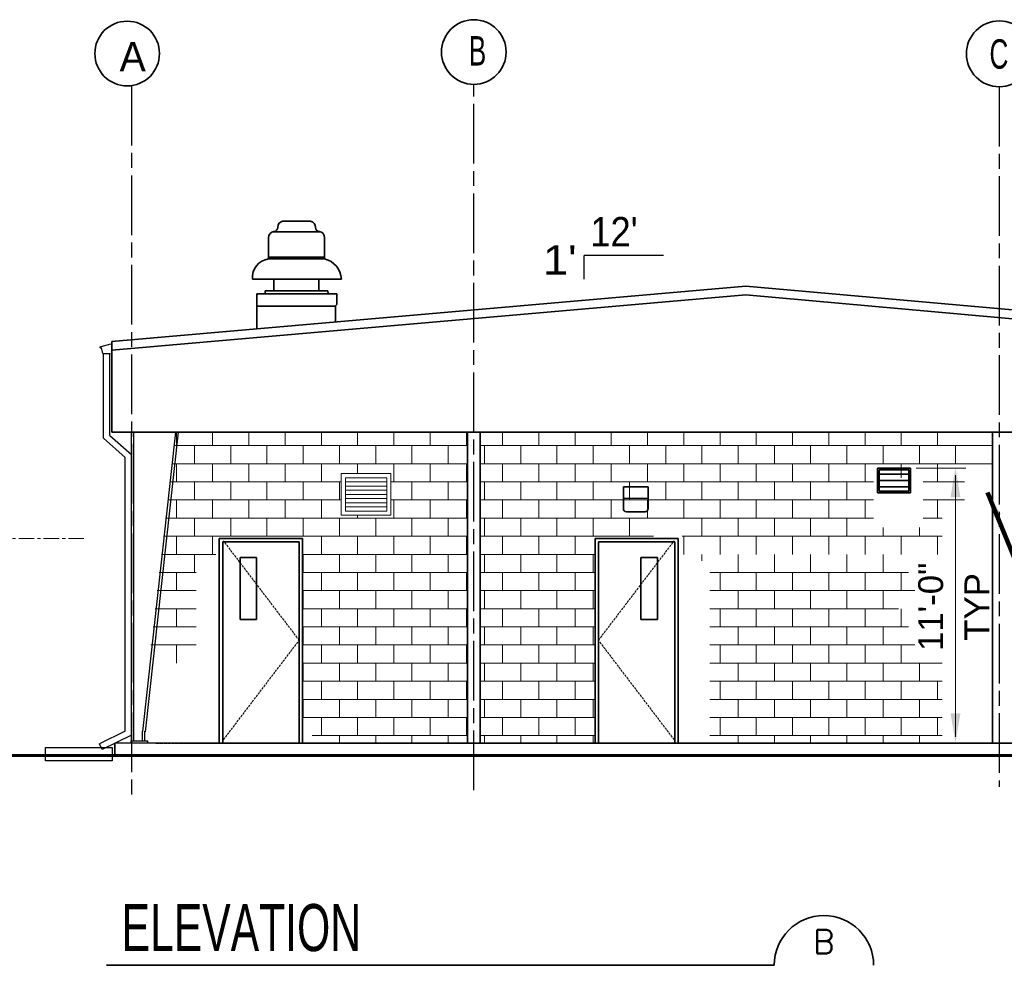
# Model space of a CAD drawing. Extents: x 533 to 2685, y -91 to 1609.
# Tile 4 of 5: x 1734 to 2209, y 1115 to 1571. Entities that reach past the tile are written whole.
import ezdxf
from ezdxf.enums import TextEntityAlignment as Align

# ---------------------------------------------------------------- set-up
doc = ezdxf.new("R2010")
doc.units = 0
doc.header["$MEASUREMENT"] = 0
for name, pattern in [('( Center )', [24, 15, -3, 3, -3]), ('ACAD_ISO08W100', [432, 288, -36, 72, -36]), ('DGN Style 3', [0.509674, 0.364053, -0.145621]), ('od37ac02$0$od37a201$0$ACAD_ISO02W100', [15, 12, -3])]:
    doc.linetypes.add(name, pattern=pattern)
for name, color, linetype, lineweight in [('A-Anno-Dims', 33, 'Continuous', 35), ('A-Grid-Iden', 1, 'ACAD_ISO08W100', 25), ('DOORSWING', 3, 'DGN Style 3', 18), ('od37ac02$0$od37a201$0$A-Anno-Patt', 152, 'Continuous', 18), ('od37ac02$0$od37a201$0$A-Elev-Fixt', 2, 'Continuous', 35), ('od37ac02$0$od37a201$0$A-Elev-Fnsh', 3, 'Continuous', 25), ('od37ac02$0$od37a201$0$A-Roof-Rfdr', 1, 'Continuous', 25), ('od37ac02$0$od37a201$0$S-Jois-Secd', 6, 'Continuous', 35), ('od37ac02$0$od37a201$0$S-Sect-Conc', 6, 'Continuous', 35), ('OD38A-201$0$06_G-Anno-Symb', 6, 'Continuous', 18), ('OD38A-201$0$A-Anno-Dims', 33, 'Continuous', 25), ('OD38A-201$0$A-Anno-Symb', 6, 'Continuous', 35), ('OD38A-201$0$A-Elev-Fixt', 2, 'Continuous', 35), ('OD38A-201$0$A-Elev-Fnsh', 3, 'Continuous', 35), ('OD38A-201$0$A-Elev-Iden', 2, 'Continuous', 35), ('OD38A-201$0$A-Elev-Otln', 6, 'Continuous', 35), ('OD38A-201$0$G-Anno-Text', 53, 'Continuous', 35), ('TARGET', 53, '( Center )', 18)]:
    doc.layers.add(name, color=color, linetype=linetype, lineweight=lineweight)
doc.styles.add('OD38A-201$0$notes', font='txt')
doc.styles.add('OD38A-201$0$od38ac01$0$od38a1 plan$0$Style-WORKING', font='WORKING.shx')
doc.styles.add('OD38A-201$0$Standard', font='txt.shx')
doc.styles.add('Text', font='ARIAL.TTF', dxfattribs={"height": 0.125})
doc.dimstyles.new('OD38A-201$0$EARCH', dxfattribs={"dimtxt": 0.125, "dimasz": 0.125, "dimexe": 0.0625, "dimexo": 0.0625, "dimgap": 0.0625, "dimtad": 1, "dimdec": 4, "dimzin": 3, "dimdsep": 46, "dimlunit": 4, "dimtxsty": 'OD38A-201$0$notes', "dimcen": 0.09, "dimclrd": 256, "dimclre": 256, "dimadec": 0, "dimazin": 0, "dimtfac": 0.75, "dimtdec": 4, "dimtmove": 1, "dimatfit": 3, "dimfxl": 0, "dimfrac": 1, "dimtolj": 1, "dimtzin": 3, "dimlwd": 18, "dimlwe": 18, "dimarcsym": 0})

msp = doc.modelspace()

# ---------------------------------------------------------------- linework, layer by layer
at = {"layer": 'A-Anno-Dims', "lineweight": 18}
for p, q in [((2190.56613, 1354.52205), (2166.54538, 1354.52205)), ((2185.51861, 1224.85145), (2185.51861, 1351.17263)), ((2177.09777, 1221.8385), (2152.21633, 1221.8385))]:
    msp.add_line(p, q, dxfattribs=at)
at = {"layer": 'A-Anno-Dims', "lineweight": 18, "extrusion": (0, 0, -1)}
msp.add_solid([(-2183.11861, 1340.44105), (-2185.51861, 1354.84105), (-2187.91861, 1340.44105)], dxfattribs=at)
at = {"layer": 'A-Anno-Dims', "lineweight": 18}
msp.add_solid([(2187.91861, 1236.2385), (2185.51861, 1221.8385), (2183.11861, 1236.2385)], dxfattribs=at)
at = {"layer": 'A-Grid-Iden', "ltscale": 0.1}
for p, q in [((1787.66069, 1539.01462), (1787.66069, 1195.81671)), ((1952.95094, 1199.09113), (1952.95094, 1539.73334)), ((2206.64277, 1538.60392), (2206.64277, 1200.66349))]:
    msp.add_line(p, q, dxfattribs=at)
at = {"layer": 'DOORSWING', "ltscale": 3}
for p, q in [((1868.61646, 1271.45381), (1832.08469, 1319.41331)), ((2013.12282, 1271.45381), (2049.65458, 1319.41331)), ((1832.08469, 1223.49432), (1868.61646, 1271.45381)), ((2049.65458, 1223.49432), (2013.12282, 1271.45381))]:
    msp.add_line(p, q, dxfattribs=at)
at = {"layer": 'od37ac02$0$od37a201$0$A-Anno-Patt'}
for p, q in [((1809.34569, 1365.41184), (1809.34569, 1371.8385)), ((1826.84569, 1365.41184), (1826.84569, 1371.8385)), ((1844.34569, 1365.41184), (1844.34569, 1371.8385)), ((1861.84569, 1365.41184), (1861.84569, 1371.8385)), ((1879.34569, 1365.41184), (1879.34569, 1371.8385)), ((1896.84569, 1365.41184), (1896.84569, 1371.8385)), ((1914.34569, 1365.41184), (1914.34569, 1371.8385)), ((1931.84569, 1365.41184), (1931.84569, 1371.8385)), ((1949.34569, 1365.41184), (1949.34569, 1371.8385)), ((1966.84569, 1365.41184), (1966.84569, 1371.8385)), ((1984.34569, 1365.41184), (1984.34569, 1371.8385)), ((2001.84569, 1365.41184), (2001.84569, 1371.8385)), ((2019.34569, 1365.41184), (2019.34569, 1371.8385)), ((2036.84569, 1365.41184), (2036.84569, 1371.8385)), ((2054.34569, 1365.41184), (2054.34569, 1371.8385)), ((2071.84569, 1365.41184), (2071.84569, 1371.8385)), ((2089.34569, 1365.41184), (2089.34569, 1371.8385)), ((2106.84569, 1365.41184), (2106.84569, 1371.8385)), ((2124.34569, 1365.41184), (2124.34569, 1371.8385)), ((2141.84569, 1365.41184), (2141.84569, 1371.8385)), ((2159.34569, 1365.41184), (2159.34569, 1371.8385)), ((2176.84569, 1365.41184), (2176.84569, 1371.8385)), ((1808.16862, 1365.41184), (1866.95131, 1365.41184)), ((1818.09569, 1356.66184), (1818.09569, 1365.41184)), ((1835.59569, 1356.66184), (1835.59569, 1365.41184)), ((1853.09569, 1356.66184), (1853.09569, 1365.41184)), ((1866.95131, 1365.41184), (1949.95094, 1365.41184)), ((1870.59569, 1356.66184), (1870.59569, 1365.41184)), ((1888.09569, 1356.66184), (1888.09569, 1365.41184)), ((1905.59569, 1356.66184), (1905.59569, 1365.41184)), ((1923.09569, 1356.66184), (1923.09569, 1365.41184)), ((1940.59569, 1356.66184), (1940.59569, 1365.41184)), ((1955.95094, 1365.41184), (2203.43697, 1365.41184)), ((1958.09569, 1356.66184), (1958.09569, 1365.41184)), ((1975.59569, 1356.66184), (1975.59569, 1365.41184)), ((1993.09569, 1356.66184), (1993.09569, 1365.41184)), ((2010.59569, 1356.66184), (2010.59569, 1365.41184)), ((2028.09569, 1356.66184), (2028.09569, 1365.41184)), ((2045.59569, 1356.66184), (2045.59569, 1365.41184)), ((2063.09569, 1356.66184), (2063.09569, 1365.41184)), ((2080.59569, 1356.66184), (2080.59569, 1365.41184)), ((2098.09569, 1356.66184), (2098.09569, 1365.41184)), ((2115.59569, 1356.66184), (2115.59569, 1365.41184)), ((2133.09569, 1356.66184), (2133.09569, 1365.41184)), ((2150.59569, 1356.66184), (2150.59569, 1365.41184)), ((2168.09569, 1356.66184), (2168.09569, 1365.41184)), ((2185.59569, 1356.66184), (2185.59569, 1365.41184)), ((1807.15964, 1356.66184), (1866.95131, 1356.66184)), ((1809.34569, 1347.91184), (1809.34569, 1356.66184)), ((1826.84569, 1347.91184), (1826.84569, 1356.66184)), ((1844.34569, 1347.91184), (1844.34569, 1356.66184)), ((1861.84569, 1347.91184), (1861.84569, 1356.66184)), ((1866.95131, 1356.66184), (1949.95094, 1356.66184)), ((1879.34569, 1347.91184), (1879.34569, 1356.66184)), ((1896.84569, 1351.84575), (1896.84569, 1356.66184)), ((1914.34569, 1347.91184), (1914.34569, 1356.66184)), ((1931.84569, 1347.91184), (1931.84569, 1356.66184)), ((1949.34569, 1347.91184), (1949.34569, 1356.66184)), ((1955.95094, 1356.66184), (2203.43697, 1356.66184)), ((1966.84569, 1347.91184), (1966.84569, 1356.66184)), ((1984.34569, 1347.91184), (1984.34569, 1356.66184)), ((2001.84569, 1347.91184), (2001.84569, 1356.66184)), ((2019.34569, 1347.91184), (2019.34569, 1356.66184)), ((2036.84569, 1347.91184), (2036.84569, 1356.66184)), ((2054.34569, 1347.91184), (2054.34569, 1356.66184)), ((2071.84569, 1347.91184), (2071.84569, 1356.66184)), ((2089.34569, 1347.91184), (2089.34569, 1356.66184)), ((2106.84569, 1347.91184), (2106.84569, 1356.66184)), ((2124.34569, 1347.91184), (2124.34569, 1356.66184)), ((2141.84569, 1347.91184), (2141.84569, 1356.66184)), ((2159.34569, 1349.84575), (2159.34569, 1356.66184)), ((2176.84569, 1347.91184), (2176.84569, 1356.66184)), ((1806.15066, 1347.91184), (1866.95131, 1347.91184)), ((1818.09569, 1339.16184), (1818.09569, 1347.91184)), ((1835.59569, 1339.16184), (1835.59569, 1347.91184)), ((1853.09569, 1339.16184), (1853.09569, 1347.91184)), ((1866.95131, 1347.91184), (1888.95131, 1347.91184)), ((1870.59569, 1339.16184), (1870.59569, 1347.91184)), ((1888.09569, 1339.16184), (1888.09569, 1347.91184)), ((1912.95131, 1347.91184), (1949.95094, 1347.91184)), ((1923.09569, 1339.16184), (1923.09569, 1347.91184)), ((1940.59569, 1339.16184), (1940.59569, 1347.91184)), ((1955.95094, 1347.91184), (2145.95131, 1347.91184)), ((1958.09569, 1339.16184), (1958.09569, 1347.91184)), ((1975.59569, 1339.16184), (1975.59569, 1347.91184)), ((1993.09569, 1339.16184), (1993.09569, 1347.91184)), ((2010.59569, 1339.16184), (2010.59569, 1347.91184)), ((2028.09569, 1339.16184), (2028.09569, 1347.91184)), ((2045.59569, 1339.16184), (2045.59569, 1347.91184)), ((2063.09569, 1339.16184), (2063.09569, 1347.91184)), ((2080.59569, 1339.16184), (2080.59569, 1347.91184)), ((2098.09569, 1339.16184), (2098.09569, 1347.91184)), ((2115.59569, 1339.16184), (2115.59569, 1347.91184)), ((2133.09569, 1339.16184), (2133.09569, 1347.91184)), ((2169.95131, 1347.91184), (2189.95094, 1347.91184)), ((2185.59569, 1339.16184), (2185.59569, 1347.91184)), ((1805.14168, 1339.16184), (1866.95131, 1339.16184)), ((1809.34569, 1330.41184), (1809.34569, 1339.16184)), ((1826.84569, 1330.41184), (1826.84569, 1339.16184)), ((1844.34569, 1330.41184), (1844.34569, 1339.16184)), ((1861.84569, 1330.41184), (1861.84569, 1339.16184)), ((1866.95131, 1339.16184), (1888.95131, 1339.16184)), ((1879.34569, 1330.41184), (1879.34569, 1339.16184)), ((1912.95131, 1339.16184), (1949.95094, 1339.16184)), ((1914.34569, 1330.41184), (1914.34569, 1339.16184)), ((1931.84569, 1330.41184), (1931.84569, 1339.16184)), ((1949.34569, 1330.41184), (1949.34569, 1339.16184)), ((1955.95094, 1339.16184), (2145.95131, 1339.16184)), ((1966.84569, 1330.41184), (1966.84569, 1339.16184)), ((1984.34569, 1330.41184), (1984.34569, 1339.16184)), ((2001.84569, 1330.41184), (2001.84569, 1339.16184)), ((2019.34569, 1330.41184), (2019.34569, 1339.16184)), ((2036.84569, 1330.41184), (2036.84569, 1339.16184)), ((2054.34569, 1330.41184), (2054.34569, 1339.16184)), ((2071.84569, 1330.41184), (2071.84569, 1339.16184)), ((2089.34569, 1330.41184), (2089.34569, 1339.16184)), ((2106.84569, 1330.41184), (2106.84569, 1339.16184)), ((2124.34569, 1330.41184), (2124.34569, 1339.16184)), ((2141.84569, 1330.41184), (2141.84569, 1339.16184)), ((2169.95131, 1339.16184), (2189.95094, 1339.16184)), ((2176.84569, 1330.41184), (2176.84569, 1339.16184)), ((1896.84569, 1330.41184), (1896.84569, 1331.84575)), ((1804.1327, 1330.41184), (1866.95131, 1330.41184)), ((1818.09569, 1321.66184), (1818.09569, 1330.41184)), ((1835.59569, 1321.66184), (1835.59569, 1330.41184)), ((1853.09569, 1321.66184), (1853.09569, 1330.41184)), ((1866.95131, 1330.41184), (1949.95094, 1330.41184)), ((1870.59569, 1321.66184), (1870.59569, 1330.41184)), ((1888.09569, 1321.66184), (1888.09569, 1330.41184)), ((1905.59569, 1321.66184), (1905.59569, 1330.41184)), ((1923.09569, 1321.66184), (1923.09569, 1330.41184)), ((1940.59569, 1321.66184), (1940.59569, 1330.41184)), ((1955.95094, 1330.41184), (2145.95131, 1330.41184)), ((1958.09569, 1321.66184), (1958.09569, 1330.41184)), ((1975.59569, 1321.66184), (1975.59569, 1330.41184)), ((1993.09569, 1321.66184), (1993.09569, 1330.41184)), ((2010.59569, 1321.66184), (2010.59569, 1330.41184)), ((2028.09569, 1321.66184), (2028.09569, 1330.41184)), ((2063.09569, 1321.66184), (2063.09569, 1330.41184)), ((2080.59569, 1321.66184), (2080.59569, 1330.41184)), ((2098.09569, 1321.66184), (2098.09569, 1330.41184)), ((2115.59569, 1321.66184), (2115.59569, 1330.41184)), ((2133.09569, 1321.66184), (2133.09569, 1330.41184)), ((2169.95131, 1330.41184), (2179.08802, 1330.41184)), ((1803.12372, 1321.66184), (1866.95131, 1321.66184)), ((1809.34569, 1312.91184), (1809.34569, 1321.66184)), ((1826.84569, 1312.91184), (1826.84569, 1321.66184)), ((1866.95131, 1321.66184), (1949.95094, 1321.66184)), ((1879.34569, 1312.91184), (1879.34569, 1321.66184)), ((1896.84569, 1312.91184), (1896.84569, 1321.66184)), ((1914.34569, 1312.91184), (1914.34569, 1321.66184)), ((1931.84569, 1312.91184), (1931.84569, 1321.66184)), ((1949.34569, 1312.91184), (1949.34569, 1321.66184)), ((1955.95094, 1321.66184), (2039.64981, 1321.66184)), ((1966.84569, 1312.91184), (1966.84569, 1321.66184)), ((1984.34569, 1312.91184), (1984.34569, 1321.66184)), ((2001.84569, 1312.91184), (2001.84569, 1321.66184)), ((2053.60156, 1321.66184), (2179.08802, 1321.66184)), ((2054.34569, 1312.91184), (2054.34569, 1321.66184)), ((2071.84569, 1312.91184), (2071.84569, 1321.66184)), ((2089.34569, 1312.91184), (2089.34569, 1321.66184)), ((2106.84569, 1312.91184), (2106.84569, 1321.66184)), ((2124.34569, 1312.91184), (2124.34569, 1321.66184)), ((2141.84569, 1312.91184), (2141.84569, 1321.66184)), ((2150.59569, 1321.66184), (2150.59569, 1325.84575)), ((2159.34569, 1312.91184), (2159.34569, 1321.66184)), ((2168.09569, 1321.66184), (2168.09569, 1325.84575)), ((2176.84569, 1312.91184), (2176.84569, 1321.66184)), ((1802.11474, 1312.91184), (1828.35158, 1312.91184)), ((1818.09569, 1304.16184), (1818.09569, 1312.91184)), ((1870.25926, 1312.91184), (1949.95094, 1312.91184)), ((1870.59569, 1304.16184), (1870.59569, 1312.91184)), ((1888.09569, 1304.16184), (1888.09569, 1312.91184)), ((1905.59569, 1304.16184), (1905.59569, 1312.91184)), ((1923.09569, 1304.16184), (1923.09569, 1312.91184)), ((1940.59569, 1304.16184), (1940.59569, 1312.91184)), ((1955.95094, 1312.91184), (2011.48002, 1312.91184)), ((1958.09569, 1304.16184), (1958.09569, 1312.91184)), ((1975.59569, 1304.16184), (1975.59569, 1312.91184)), ((1993.09569, 1304.16184), (1993.09569, 1312.91184)), ((2010.59569, 1304.16184), (2010.59569, 1312.91184)), ((2063.09569, 1309.84575), (2063.09569, 1312.91184)), ((2080.59569, 1304.16184), (2080.59569, 1312.91184)), ((2098.09569, 1304.16184), (2098.09569, 1312.91184)), ((2115.59569, 1304.16184), (2115.59569, 1312.91184)), ((2133.09569, 1304.16184), (2133.09569, 1312.91184)), ((2150.59569, 1304.16184), (2150.59569, 1312.91184)), ((1801.10576, 1304.16184), (1818.95131, 1304.16184)), ((1809.34569, 1295.41184), (1809.34569, 1304.16184)), ((1870.25926, 1304.16184), (1949.95094, 1304.16184)), ((1879.34569, 1295.41184), (1879.34569, 1304.16184)), ((1896.84569, 1295.41184), (1896.84569, 1304.16184)), ((1914.34569, 1295.41184), (1914.34569, 1304.16184)), ((1931.84569, 1295.41184), (1931.84569, 1304.16184)), ((1949.34569, 1295.41184), (1949.34569, 1304.16184)), ((1955.95094, 1304.16184), (2011.48002, 1304.16184)), ((1966.84569, 1295.41184), (1966.84569, 1304.16184)), ((1984.34569, 1295.41184), (1984.34569, 1304.16184)), ((2001.84569, 1295.41184), (2001.84569, 1304.16184)), ((2066.95131, 1304.16184), (2162.80444, 1304.16184)), ((2071.84569, 1295.41184), (2071.84569, 1304.16184)), ((2089.34569, 1295.41184), (2089.34569, 1304.16184)), ((2106.84569, 1295.41184), (2106.84569, 1304.16184)), ((2124.34569, 1295.41184), (2124.34569, 1304.16184)), ((2141.84569, 1295.41184), (2141.84569, 1304.16184)), ((2159.34569, 1295.41184), (2159.34569, 1304.16184)), ((1800.09678, 1295.41184), (1818.95131, 1295.41184)), ((1870.25926, 1295.41184), (1949.95094, 1295.41184)), ((1870.59569, 1286.66184), (1870.59569, 1295.41184)), ((1888.09569, 1286.66184), (1888.09569, 1295.41184)), ((1905.59569, 1286.66184), (1905.59569, 1295.41184)), ((1923.09569, 1286.66184), (1923.09569, 1295.41184)), ((1940.59569, 1286.66184), (1940.59569, 1295.41184)), ((1955.95094, 1295.41184), (2011.48002, 1295.41184)), ((1958.09569, 1286.66184), (1958.09569, 1295.41184)), ((1975.59569, 1286.66184), (1975.59569, 1295.41184)), ((1993.09569, 1286.66184), (1993.09569, 1295.41184)), ((2010.59569, 1286.66184), (2010.59569, 1295.41184)), ((2066.95131, 1295.41184), (2165.9547, 1295.41184)), ((2080.59569, 1286.66184), (2080.59569, 1295.41184)), ((2098.09569, 1286.66184), (2098.09569, 1295.41184)), ((2115.59569, 1286.66184), (2115.59569, 1295.41184)), ((2133.09569, 1286.66184), (2133.09569, 1295.41184)), ((2150.59569, 1286.66184), (2150.59569, 1295.41184)), ((1799.08781, 1286.66184), (1818.95131, 1286.66184)), ((1809.34569, 1277.91184), (1809.34569, 1286.66184)), ((1870.25926, 1286.66184), (1949.95094, 1286.66184)), ((1879.34569, 1277.91184), (1879.34569, 1286.66184)), ((1896.84569, 1277.91184), (1896.84569, 1286.66184)), ((1914.34569, 1277.91184), (1914.34569, 1286.66184)), ((1931.84569, 1277.91184), (1931.84569, 1286.66184)), ((1949.34569, 1277.91184), (1949.34569, 1286.66184)), ((1955.95094, 1286.66184), (2011.48002, 1286.66184)), ((1966.84569, 1277.91184), (1966.84569, 1286.66184)), ((1984.34569, 1277.91184), (1984.34569, 1286.66184)), ((2001.84569, 1277.91184), (2001.84569, 1286.66184)), ((2066.95131, 1286.66184), (2157.94779, 1286.66184)), ((2071.84569, 1277.91184), (2071.84569, 1286.66184)), ((2089.34569, 1277.91184), (2089.34569, 1286.66184)), ((2106.84569, 1277.91184), (2106.84569, 1286.66184)), ((2124.34569, 1277.91184), (2124.34569, 1286.66184)), ((2141.84569, 1277.91184), (2141.84569, 1286.66184)), ((2159.34569, 1277.91184), (2159.34569, 1286.66184)), ((1798.07883, 1277.91184), (1818.95131, 1277.91184)), ((1870.25926, 1277.91184), (1949.95094, 1277.91184)), ((1870.59569, 1269.16184), (1870.59569, 1277.91184)), ((1888.09569, 1269.16184), (1888.09569, 1277.91184)), ((1905.59569, 1269.16184), (1905.59569, 1277.91184)), ((1923.09569, 1269.16184), (1923.09569, 1277.91184)), ((1940.59569, 1269.16184), (1940.59569, 1277.91184)), ((1955.95094, 1277.91184), (2011.48002, 1277.91184)), ((1958.09569, 1269.16184), (1958.09569, 1277.91184)), ((1975.59569, 1269.16184), (1975.59569, 1277.91184)), ((1993.09569, 1269.16184), (1993.09569, 1277.91184)), ((2010.59569, 1269.16184), (2010.59569, 1277.91184)), ((2066.95131, 1277.91184), (2162.80444, 1277.91184)), ((2080.59569, 1269.16184), (2080.59569, 1277.91184)), ((2098.09569, 1269.16184), (2098.09569, 1277.91184)), ((2115.59569, 1269.16184), (2115.59569, 1277.91184)), ((2133.09569, 1269.16184), (2133.09569, 1277.91184)), ((2150.59569, 1269.16184), (2150.59569, 1277.91184)), ((1797.06985, 1269.16184), (1818.95131, 1269.16184)), ((1809.34569, 1260.41184), (1809.34569, 1269.16184)), ((1870.25926, 1269.16184), (1949.95094, 1269.16184)), ((1879.34569, 1260.41184), (1879.34569, 1269.16184)), ((1896.84569, 1260.41184), (1896.84569, 1269.16184)), ((1914.34569, 1260.41184), (1914.34569, 1269.16184)), ((1931.84569, 1260.41184), (1931.84569, 1269.16184)), ((1949.34569, 1260.41184), (1949.34569, 1269.16184)), ((1955.95094, 1269.16184), (2011.48002, 1269.16184)), ((1966.84569, 1260.41184), (1966.84569, 1269.16184)), ((1984.34569, 1260.41184), (1984.34569, 1269.16184)), ((2001.84569, 1260.41184), (2001.84569, 1269.16184)), ((2066.95131, 1269.16184), (2165.82344, 1269.16184)), ((2071.84569, 1260.41184), (2071.84569, 1269.16184)), ((2089.34569, 1260.41184), (2089.34569, 1269.16184)), ((2106.84569, 1260.41184), (2106.84569, 1269.16184)), ((2124.34569, 1260.41184), (2124.34569, 1269.16184)), ((2141.84569, 1260.41184), (2141.84569, 1269.16184)), ((2159.34569, 1260.41184), (2159.34569, 1269.16184)), ((1870.25926, 1260.41184), (1949.95094, 1260.41184)), ((1870.59569, 1251.66184), (1870.59569, 1260.41184)), ((1888.09569, 1251.66184), (1888.09569, 1260.41184)), ((1905.59569, 1251.66184), (1905.59569, 1260.41184)), ((1923.09569, 1251.66184), (1923.09569, 1260.41184)), ((1940.59569, 1251.66184), (1940.59569, 1260.41184)), ((1955.95094, 1260.41184), (2011.48002, 1260.41184)), ((1958.09569, 1251.66184), (1958.09569, 1260.41184)), ((1975.59569, 1251.66184), (1975.59569, 1260.41184)), ((1993.09569, 1251.66184), (1993.09569, 1260.41184)), ((2010.59569, 1251.66184), (2010.59569, 1260.41184)), ((2066.95131, 1260.41184), (2179.08802, 1260.41184)), ((2080.59569, 1251.66184), (2080.59569, 1260.41184)), ((2098.09569, 1251.66184), (2098.09569, 1260.41184)), ((2115.59569, 1251.66184), (2115.59569, 1260.41184)), ((2133.09569, 1251.66184), (2133.09569, 1260.41184)), ((2150.59569, 1251.66184), (2150.59569, 1260.41184)), ((2168.09569, 1251.66184), (2168.09569, 1260.41184)), ((1870.25926, 1251.66184), (1949.95094, 1251.66184)), ((1879.34569, 1242.91184), (1879.34569, 1251.66184)), ((1896.84569, 1242.91184), (1896.84569, 1251.66184)), ((1914.34569, 1242.91184), (1914.34569, 1251.66184)), ((1931.84569, 1242.91184), (1931.84569, 1251.66184)), ((1949.34569, 1242.91184), (1949.34569, 1251.66184)), ((1955.95094, 1251.66184), (2011.48002, 1251.66184)), ((1966.84569, 1242.91184), (1966.84569, 1251.66184)), ((1984.34569, 1242.91184), (1984.34569, 1251.66184)), ((2001.84569, 1242.91184), (2001.84569, 1251.66184)), ((2066.95131, 1251.66184), (2179.08802, 1251.66184)), ((2071.84569, 1242.91184), (2071.84569, 1251.66184)), ((2089.34569, 1242.91184), (2089.34569, 1251.66184)), ((2106.84569, 1242.91184), (2106.84569, 1251.66184)), ((2124.34569, 1242.91184), (2124.34569, 1251.66184)), ((2141.84569, 1242.91184), (2141.84569, 1251.66184)), ((2159.34569, 1242.91184), (2159.34569, 1251.66184)), ((2176.84569, 1242.91184), (2176.84569, 1251.66184)), ((1870.25926, 1242.91184), (1949.95094, 1242.91184)), ((1870.59569, 1234.16184), (1870.59569, 1242.91184)), ((1888.09569, 1234.16184), (1888.09569, 1242.91184)), ((1905.59569, 1234.16184), (1905.59569, 1242.91184)), ((1923.09569, 1234.16184), (1923.09569, 1242.91184)), ((1940.59569, 1234.16184), (1940.59569, 1242.91184)), ((1955.95094, 1242.91184), (2011.48002, 1242.91184)), ((1958.09569, 1234.16184), (1958.09569, 1242.91184)), ((1975.59569, 1234.16184), (1975.59569, 1242.91184)), ((1993.09569, 1234.16184), (1993.09569, 1242.91184)), ((2010.59569, 1234.16184), (2010.59569, 1242.91184)), ((2066.95131, 1242.91184), (2179.08802, 1242.91184)), ((2080.59569, 1234.16184), (2080.59569, 1242.91184)), ((2098.09569, 1234.16184), (2098.09569, 1242.91184)), ((2115.59569, 1234.16184), (2115.59569, 1242.91184)), ((2133.09569, 1234.16184), (2133.09569, 1242.91184)), ((2150.59569, 1234.16184), (2150.59569, 1242.91184)), ((2168.09569, 1234.16184), (2168.09569, 1242.91184)), ((1870.25926, 1234.16184), (1949.95094, 1234.16184)), ((1879.34569, 1225.41184), (1879.34569, 1234.16184)), ((1896.84569, 1225.41184), (1896.84569, 1234.16184)), ((1914.34569, 1225.41184), (1914.34569, 1234.16184)), ((1931.84569, 1225.41184), (1931.84569, 1234.16184)), ((1949.34569, 1225.41184), (1949.34569, 1234.16184)), ((1955.95094, 1234.16184), (2011.48002, 1234.16184)), ((1966.84569, 1225.41184), (1966.84569, 1234.16184)), ((1984.34569, 1225.41184), (1984.34569, 1234.16184)), ((2001.84569, 1225.41184), (2001.84569, 1234.16184)), ((2066.95131, 1234.16184), (2179.08802, 1234.16184)), ((2071.84569, 1225.41184), (2071.84569, 1234.16184)), ((2089.34569, 1225.41184), (2089.34569, 1234.16184)), ((2106.84569, 1225.41184), (2106.84569, 1234.16184)), ((2124.34569, 1225.41184), (2124.34569, 1234.16184)), ((2141.84569, 1225.41184), (2141.84569, 1234.16184)), ((2159.34569, 1225.41184), (2159.34569, 1234.16184)), ((2176.84569, 1225.41184), (2176.84569, 1234.16184)), ((1874.95131, 1225.41184), (1949.95094, 1225.41184)), ((1888.09569, 1221.8385), (1888.09569, 1225.41184)), ((1905.59569, 1221.8385), (1905.59569, 1225.41184)), ((1923.09569, 1221.8385), (1923.09569, 1225.41184)), ((1940.59569, 1221.8385), (1940.59569, 1225.41184)), ((1955.95094, 1225.41184), (2011.48002, 1225.41184)), ((1958.09569, 1221.8385), (1958.09569, 1225.41184)), ((1975.59569, 1221.8385), (1975.59569, 1225.41184)), ((1993.09569, 1221.8385), (1993.09569, 1225.41184)), ((2010.59569, 1221.8385), (2010.59569, 1225.41184)), ((2066.95131, 1225.41184), (2179.08802, 1225.41184)), ((2080.59569, 1221.8385), (2080.59569, 1225.41184)), ((2098.09569, 1221.8385), (2098.09569, 1225.41184)), ((2115.59569, 1221.8385), (2115.59569, 1225.41184)), ((2133.09569, 1221.8385), (2133.09569, 1225.41184)), ((2150.59569, 1221.8385), (2150.59569, 1225.41184)), ((2168.09569, 1221.8385), (2168.09569, 1225.41184))]:
    msp.add_line(p, q, dxfattribs=at)
at = {"layer": 'od37ac02$0$od37a201$0$A-Elev-Fixt', "lineweight": 18}
for p, q in [((1888.95131, 1331.84575), (1888.95131, 1351.84575)), ((1888.95131, 1351.84575), (1912.95131, 1351.84575)), ((1912.95131, 1331.84575), (1912.95131, 1351.84575)), ((1890.95131, 1349.84575), (1910.95131, 1349.84575)), ((1890.95131, 1333.80025), (1890.95131, 1349.84575)), ((1890.95131, 1347.84575), (1910.95131, 1347.84575)), ((1890.95131, 1345.84575), (1910.95131, 1345.84575)), ((1910.95131, 1333.80025), (1910.95131, 1349.84575)), ((1890.95131, 1343.84575), (1910.95131, 1343.84575)), ((1890.95131, 1341.84575), (1910.95131, 1341.84575)), ((1890.95131, 1339.84575), (1910.95131, 1339.84575)), ((1890.95131, 1337.84575), (1910.95131, 1337.84575)), ((1888.95131, 1331.84575), (1912.95131, 1331.84575)), ((1890.95131, 1335.84575), (1910.95131, 1335.84575)), ((1890.95131, 1333.80025), (1910.95131, 1333.80025))]:
    msp.add_line(p, q, dxfattribs=at)
at = {"layer": 'od37ac02$0$od37a201$0$A-Elev-Fnsh'}
for p, q in [((1787.72106, 1222.8385), (1787.72106, 1371.8385)), ((1788.72106, 1222.8385), (1788.72106, 1371.8385)), ((1808.90969, 1371.8385), (1792.94431, 1227.37738)), ((1810.24594, 1371.8385), (1794.26381, 1227.2285)), ((1792.95131, 1222.8385), (1792.95131, 1227.49513)), ((1794.15044, 1222.8385), (1794.15044, 1227.49513)), ((1799.45706, 1221.8385), (1779.63798, 1221.8385)), ((1779.63798, 1215.8385), (1779.63798, 1221.8385)), ((1787.57206, 1221.8385), (1787.57206, 1222.8385)), ((1787.67406, 1222.8385), (1795.50294, 1222.8385)), ((1795.50294, 1221.8385), (1795.50294, 1222.8385)), ((1799.45706, 1221.8385), (1799.45706, 1221.8385)), ((1811.08294, 1221.8385), (1799.45706, 1221.8385))]:
    msp.add_line(p, q, dxfattribs=at)
at = {"layer": 'od37ac02$0$od37a201$0$A-Roof-Rfdr'}
for p, q in [((1772.48619, 1413.03687), (1772.81194, 1413.03687)), ((1772.48619, 1412.49587), (1772.48619, 1413.03687)), ((1772.48619, 1412.49587), (1773.20381, 1412.49587)), ((1777.56906, 1414.27637), (1772.81194, 1413.03687)), ((1773.89306, 1409.90687), (1773.20381, 1412.49587)), ((1773.89306, 1409.90687), (1777.56906, 1409.90687)), ((1774.22106, 1368.94138), (1774.22106, 1409.90687)), ((1777.22106, 1370.29613), (1777.22106, 1409.90687)), ((1777.22106, 1370.29613), (1787.67406, 1361.08225)), ((1774.22106, 1368.94138), (1784.67406, 1359.7275)), ((1784.67406, 1227.55538), (1784.67406, 1359.7275)), ((1787.67406, 1225.68175), (1787.67406, 1361.08225)), ((1784.67406, 1227.55538), (1772.15471, 1221.44091)), ((1787.67406, 1225.68175), (1773.47118, 1218.74522)), ((1773.47118, 1218.74522), (1772.15468, 1221.44097))]:
    msp.add_line(p, q, dxfattribs=at)
msp.add_3dface([(1746.15857, 1219.70674), (1778.2692, 1219.70674), (1778.2692, 1213.20311), (1746.15857, 1213.20311)], dxfattribs=at)
at = {"layer": 'od37ac02$0$od37a201$0$S-Jois-Secd'}
for p, q in [((1949.95094, 1221.8385), (1949.95094, 1371.8385)), ((1955.95094, 1221.8385), (1955.95094, 1371.8385)), ((2203.43697, 1221.8385), (2203.43697, 1371.8385))]:
    msp.add_line(p, q, dxfattribs=at)
at = {"layer": 'od37ac02$0$od37a201$0$S-Sect-Conc', "linetype": 'od37ac02$0$od37a201$0$ACAD_ISO02W100', "ltscale": 0.125}
msp.add_line((1799.45706, 1221.8385), (2350.09819, 1221.8385), dxfattribs=at)
at = {"layer": 'OD38A-201$0$06_G-Anno-Symb', "linetype": 'Continuous', "lineweight": 35}
msp.add_arc((2121.99061, 1114.566), 24, 360, 180, dxfattribs=at)
at = {"layer": 'OD38A-201$0$A-Anno-Dims'}
for p in [(2044.58055, 1457.06693), (2006.28277, 1445.71107)]:
    msp.add_line(p, (2006.28277, 1457.06693), dxfattribs=at)
at = {"layer": 'OD38A-201$0$A-Anno-Symb'}
msp.add_line((2097.99061, 1114.566), (1775.52177, 1114.566), dxfattribs=at)
at = {"layer": 'OD38A-201$0$A-Elev-Fixt', "color": 2, "linetype": 'Continuous', "lineweight": 35}
for p, q in [((1874.16416, 1473.65198), (1860.62749, 1473.65198)), ((1853.85915, 1455.51546), (1853.85915, 1465.71397)), ((1878.948, 1468.55272), (1855.84366, 1468.55272)), ((1880.9325, 1455.51546), (1880.9325, 1465.71397)), ((1880.9325, 1455.51546), (1853.85915, 1455.51546)), ((1880.9325, 1456.35658), (1854.122, 1456.35658)), ((1846.05257, 1445.73752), (1889.00193, 1445.73752)), ((1856.46135, 1440.07314), (1856.46135, 1445.73752)), ((1878.19888, 1440.07314), (1878.19888, 1445.73752)), ((1848.15535, 1438.65376), (1886.79401, 1438.65376)), ((1848.15535, 1421.68693), (1848.15535, 1438.65376)), ((1852.16378, 1438.65376), (1852.16378, 1440.07314)), ((1852.16378, 1440.07314), (1882.49644, 1440.07314)), ((1882.49644, 1440.07314), (1882.62787, 1438.65376)), ((1886.79401, 1438.65376), (1886.79401, 1433.55451)), ((1848.15535, 1432.70026), (1886.00546, 1432.70026)), ((1886.79401, 1433.55451), (1886.13689, 1432.84482)), ((1886.13689, 1432.84482), (1886.13689, 1424.99881))]:
    msp.add_line(p, q, dxfattribs=at)
at = {"layer": 'OD38A-201$0$A-Elev-Fixt'}
for p, q in [((2147.83555, 1354.52205), (2147.83555, 1342.52205)), ((2163.83555, 1354.52205), (2147.83555, 1354.52205)), ((2148.73909, 1353.63905), (2148.73909, 1343.40506)), ((2162.93201, 1353.63905), (2148.73909, 1353.63905)), ((2162.93201, 1351.65838), (2148.73909, 1351.65838)), ((2162.93201, 1353.63905), (2162.93201, 1343.40506)), ((2163.83555, 1354.52205), (2163.83555, 1342.52205)), ((2037.15284, 1345.48227), (2025.15284, 1345.48227)), ((2025.15284, 1345.48227), (2025.15284, 1334.98227)), ((2037.15284, 1345.48227), (2037.15284, 1334.98227)), ((2162.93201, 1348.57813), (2148.73909, 1348.57813)), ((2162.93201, 1345.45681), (2148.73909, 1345.45681)), ((2147.83555, 1342.52205), (2163.83555, 1342.52205)), ((2148.73909, 1343.40506), (2162.93201, 1343.40506))]:
    msp.add_line(p, q, dxfattribs=at)
at = {"layer": 'OD38A-201$0$A-Elev-Fixt', "lineweight": 25}
msp.add_line((2025.15284, 1340.07388), (2037.15284, 1340.07388), dxfattribs=at)
at = {"layer": 'OD38A-201$0$A-Elev-Fixt', "lineweight": 35}
msp.add_line((2026.65284, 1333.48227), (2035.65284, 1333.48227), dxfattribs=at)
at = {"layer": 'OD38A-201$0$A-Elev-Fixt', "color": 2, "linetype": 'Continuous', "lineweight": 35}
for centre, radius, start, end in [((1856.21035, 1470.75105), 2.07984, 277.0181028, 357.7759528), ((1861.0977, 1470.86856), 2.81607, 99.5438694, 184.0363194), ((1873.6989, 1470.86856), 2.81607, 355.9636806, 80.4561306), ((1878.58626, 1470.75105), 2.07984, 182.2240472, 262.9818972), ((1856.75033, 1465.81003), 2.89094, 95.6747583, 181.9533917), ((1878.04628, 1465.81003), 2.89094, 358.0466083, 84.3252417), ((1855.18746, 1446.44289), 9.16402, 98.3221694, 184.4342028), ((1878.39957, 1445.20139), 10.61636, 2.8777139, 76.1799)]:
    msp.add_arc(centre, radius, start, end, dxfattribs=at)
at = {"layer": 'OD38A-201$0$A-Elev-Fixt', "lineweight": 35}
for centre, start, end in [((2026.65284, 1334.98227), 180, 270), ((2035.65284, 1334.98227), 270, 0)]:
    msp.add_arc(centre, 1.5, start, end, dxfattribs=at)
at = {"layer": 'OD38A-201$0$A-Elev-Fnsh'}
for p, q in [((1830.07226, 1320.50918), (1830.07226, 1221.8385)), ((1870.25926, 1320.50918), (1830.07226, 1320.50918)), ((1831.75613, 1318.98959), (1831.75613, 1221.8385)), ((1868.57539, 1318.98959), (1831.75613, 1318.98959)), ((1868.57539, 1318.98959), (1868.57539, 1221.8385)), ((1870.25926, 1320.50918), (1870.25926, 1221.8385)), ((2051.66701, 1320.50918), (2011.48002, 1320.50918)), ((2011.48002, 1320.50918), (2011.48002, 1221.8385)), ((2049.98314, 1318.98959), (2013.16389, 1318.98959)), ((2013.16389, 1318.98959), (2013.16389, 1221.8385)), ((2049.98314, 1318.98959), (2049.98314, 1221.8385)), ((2051.66701, 1320.50918), (2051.66701, 1221.8385)), ((1840.08469, 1311.41331), (1840.08469, 1281.41331)), ((1848.08469, 1311.41331), (1840.08469, 1311.41331)), ((1848.08469, 1311.41331), (1848.08469, 1281.41331)), ((2033.65458, 1311.41331), (2041.65458, 1311.41331)), ((2033.65458, 1311.41331), (2033.65458, 1281.41331)), ((2041.65458, 1311.41331), (2041.65458, 1281.41331)), ((1848.08469, 1281.41331), (1840.08469, 1281.41331)), ((2033.65458, 1281.41331), (2041.65458, 1281.41331))]:
    msp.add_line(p, q, dxfattribs=at)
at = {"layer": 'OD38A-201$0$A-Elev-Iden'}
for centre, radius in [((1785.57362, 1554.61685), 15.60544), ((1952.95094, 1555.33878), 15.60544), ((2206.68402, 1554.49214), 15.88917)]:
    msp.add_circle(centre, radius, dxfattribs=at)
at = {"layer": 'OD38A-201$0$A-Elev-Otln'}
for p, q in [((2084.23363, 1442.28173), (1778.22106, 1415.58623)), ((2392.11642, 1414.91391), (2084.23363, 1442.28173)), ((2084.33631, 1438.15419), (1778.22106, 1411.41762)), ((2084.33631, 1438.15419), (2392.11642, 1410.63873)), ((1778.22106, 1371.8385), (1778.22106, 1415.58623)), ((1778.22106, 1371.8385), (2392.11642, 1371.8385)), ((1779.63798, 1221.8385), (1779.63798, 1215.80121)), ((1811.08294, 1221.8385), (2363.34092, 1221.8385))]:
    msp.add_line(p, q, dxfattribs=at)
at = {"layer": 'OD38A-201$0$A-Elev-Otln', "color": 7, "linetype": 'Continuous', "lineweight": 60}
msp.add_line((1705.69144, 1215.80121), (2444.8077, 1215.80121), dxfattribs=at)
at = {"layer": 'TARGET', "ltscale": 0.5}
msp.add_line((1764.72574, 1320.50918), (1576.24154, 1320.50918), dxfattribs=at)

# ---------------------------------------------------------------- texts
at = {"layer": 'A-Anno-Dims', "linetype": 'Continuous', "lineweight": 18, "style": 'Text'}
for s, p in [('11\'-0"', (2173.51861, 1287.55833)), ('TYP', (2195.84811, 1287.55833))]:
    msp.add_text(s, height=12, rotation=90, dxfattribs=at).set_placement(p, align=Align.MIDDLE_CENTER)
at = {"layer": 'OD38A-201$0$06_G-Anno-Symb', "linetype": 'Continuous', "lineweight": 18, "style": 'OD38A-201$0$Standard'}
msp.add_text('B', height=11.52, dxfattribs=at).set_placement((2121.96238, 1125.96542), align=Align.MIDDLE_CENTER)
at = {"layer": 'OD38A-201$0$A-Anno-Dims', "style": 'OD38A-201$0$od38ac01$0$od38a1 plan$0$Style-WORKING'}
for s, width, p in [("12'", 0.923365, (2009.21928, 1461.54356)), ("1'", 1.143509, (1986.38436, 1447.92885))]:
    msp.add_text(s, height=14.186769, dxfattribs=dict(at, width=width)).set_placement(p)
at = {"layer": 'OD38A-201$0$A-Anno-Symb', "style": 'OD38A-201$0$od38ac01$0$od38a1 plan$0$Style-WORKING', "width": 0.678742}
msp.add_text('ELEVATION', height=22.698855, dxfattribs=at).set_placement((1782.88251, 1121.42235))
at = {"layer": 'OD38A-201$0$A-Elev-Iden', "style": 'OD38A-201$0$od38ac01$0$od38a1 plan$0$Style-WORKING'}
for s, width, p in [('A', 1.000999, (1781.91736, 1546.01705)), ('B', 0.666667, (1950.51837, 1548.83035)), ('C', 0.666667, (2201.91972, 1547.31076))]:
    msp.add_text(s, height=14.18677, dxfattribs=dict(at, width=width)).set_placement(p)

# ---------------------------------------------------------------- leaders
at = {"layer": 'OD38A-201$0$G-Anno-Text'}
msp.add_leader([(2201.03191, 1342.70451), (2260.74523, 1196.34835), (2280.64967, 1196.34835)], dimstyle='OD38A-201$0$EARCH', override={"dimscale": 96, "dimtad": 0, "dimclrd": 0, "dimlwd": 65534}, dxfattribs=at)

doc.saveas('drawing.dxf')
